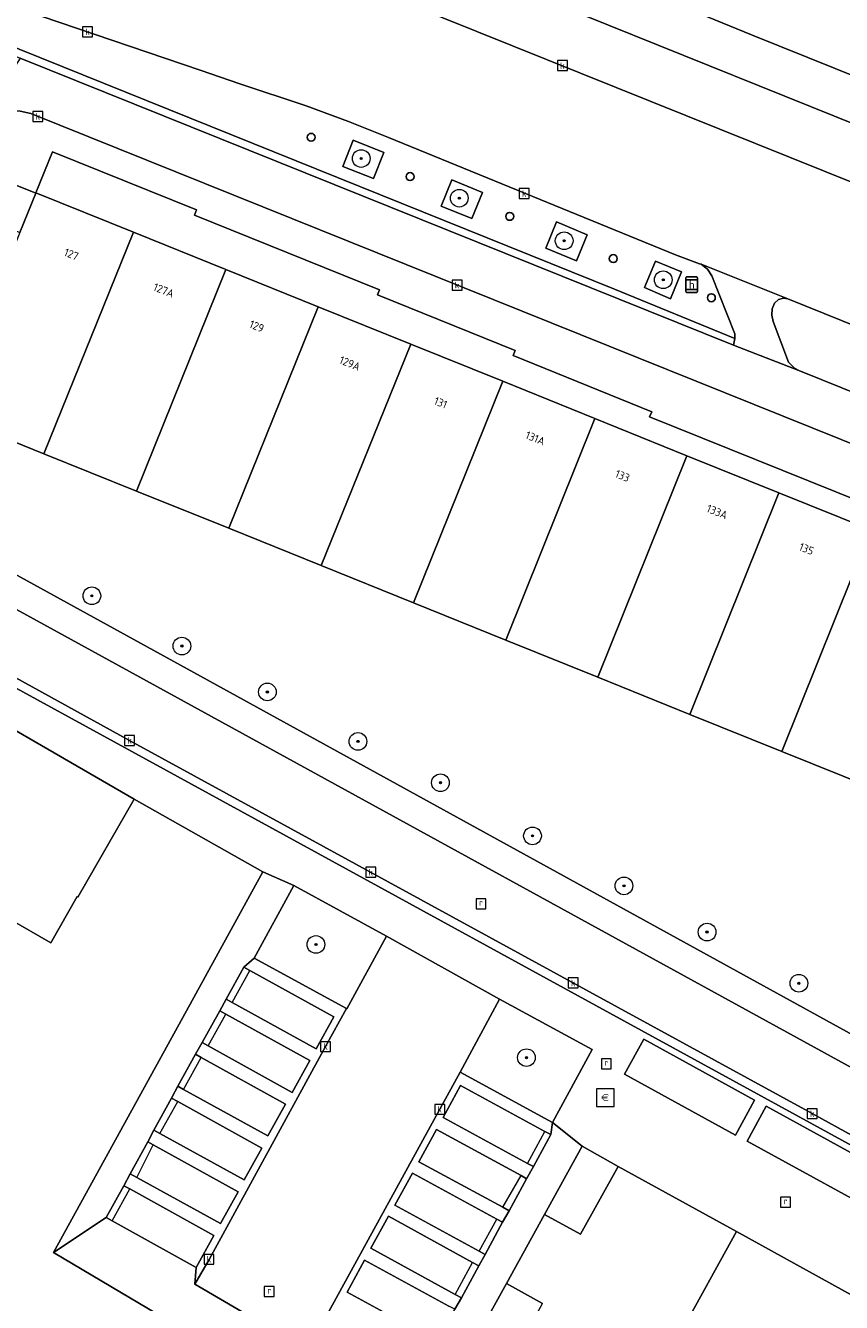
# Model space of a CAD drawing. Header units: millimetres. Extents: x 37131378 to 37737458, y 18584386 to 19114224.
# Tile 30 of 86: x 37340875 to 37377801, y 18963140 to 19020942. Entities that reach past the tile are written whole.
import ezdxf
from ezdxf.enums import TextEntityAlignment as Align

# ---------------------------------------------------------------- set-up
doc = ezdxf.new("R2010")
doc.units = ezdxf.units.MM
doc.header["$LTSCALE"] = 50
for name, color, linetype, lineweight in [('B2-WE-GR-BEPLANTING_CULTUUR_HEESTERS-GV', 252, 'Continuous', 18), ('B2-WE-GR-BOOM-S', 252, 'Continuous', 25), ('B2-WE-IE-MEUBILAIR_WEGMEUBILAIR-S', 252, 'Continuous', 25), ('B2-WE-IE-MEUBILAIR_WEGMEUBILAIR_BOOMKRANS-GV', 252, 'Continuous', 18), ('B2-WE-IE-TERREINAFSCHEIDING_KUNSTMATIG_MUUR-G', 252, 'IE-TERREINAFSCHEIDING-KUNSTMATIG-DICHT', 18), ('B2-WE-IE-TERREINAFSCHEIDING_KUNSTMATIG_MUUR-GV', 252, 'Continuous', 18), ('B2-WE-OG-BEBOUWING-GV', 252, 'Continuous', 13), ('B2-WE-OG-BEBOUWING-T18', 252, 'Continuous', 18), ('B2-WE-OG-BEBOUWING_TRAP-GV', 252, 'Continuous', 18), ('B2-WE-OG-TERREIN_ERF-GV', 252, 'Continuous', 18), ('B2-WE-OG-TERREIN_ONBEGROEID-GV', 252, 'Continuous', 18), ('B2-WE-RI-GWA_KOLK-S', 252, 'Continuous', 25), ('B2-WE-RI-GWA_RIOOLPUT-S', 252, 'Continuous', 25), ('B2-WE-VH-VERHARDING_ASFALT-GV', 252, 'Continuous', 18), ('B2-WE-VH-VERHARDING_GESLOTEN-GV', 252, 'Continuous', 18), ('B2-WE-VH-VERHARDING_OPEN-GV', 252, 'Continuous', 18), ('B2-WE-VW-HALTEPAAL-S', 252, 'Continuous', 25), ('B2-WE-VW-MARKERING-G', 252, 'Continuous', 18)]:
    doc.layers.add(name, color=color, linetype=linetype, lineweight=lineweight)
doc.styles.add('NLCS-ISO', font='txt')
doc.styles.add('NLCS-ISO-ANNOTATIVE-T18', font='txt', dxfattribs={"height": 1.8})
doc.styles.add('NLCS-ISO-M200-T18', font='txt', dxfattribs={"height": 0.36})
doc.linetypes.add('IE-TERREINAFSCHEIDING-KUNSTMATIG-DICHT', pattern='A,8,-1,[82,NLCS.shx,S=0.75,R=90,X=0,Y=0],-1', length=10)

# ---------------------------------------------------------------- blocks, each defined once
blk = doc.blocks.new('SAL-VERWIJZING_SYMBOOL-SO')
at = {"color": 0, "linetype": 'ByBlock', "lineweight": -2}
blk.add_circle((0, 0), 0.9, dxfattribs=at)
at = {"color": 0, "linetype": 'ByBlock', "lineweight": -2, "style": 'NLCS-ISO-ANNOTATIVE-T18'}
blk.add_attdef('SYMBOOL', (2.5, -2.5), '', height=1.8, dxfattribs=at)
blk = doc.blocks.new('SVW-HALTEPAAL-SO')
for p, q in [((-1.29, 1.06), (1.29, 1.06)), ((-1.29, -1.06), (1.29, -1.06))]:
    blk.add_line(p, q)
blk.add_lwpolyline([(-1.09, -1.76), (1.09, -1.76, 0.414214), (1.29, -1.56), (1.29, 1.56, 0.414214), (1.09, 1.76), (-1.09, 1.76, 0.414214), (-1.29, 1.56), (-1.29, -1.56, 0.414214)], format="xyb", close=True)
at = {"lineweight": 18, "style": 'NLCS-ISO'}
blk.add_text('h', height=1.8, dxfattribs=at).set_placement((0.02, 0.01), align=Align.MIDDLE_CENTER)
blk = doc.blocks.new('SRI-PUT_INSPECTIEPUT_RIOOLPUT-SO')
at = {"color": 0, "linetype": 'ByBlock', "lineweight": 18}
blk.add_lwpolyline([(-1.12, -1.12), (1.12, -1.12), (1.12, 1.12), (-1.12, 1.12)], close=True, dxfattribs=at)
at = {"color": 0, "linetype": 'ByBlock', "lineweight": 18, "style": 'NLCS-ISO'}
blk.add_text('r', height=1.5, dxfattribs=at).set_placement((0, 0.28), align=Align.MIDDLE_CENTER)
blk = doc.blocks.new('SRI-KOLK-SO')
at = {"color": 0, "linetype": 'ByBlock', "lineweight": 18}
blk.add_lwpolyline([(-1.125, -1.125), (1.125, -1.125), (1.125, 1.125), (-1.125, 1.125)], close=True, dxfattribs=at)
at = {"color": 0, "linetype": 'ByBlock', "lineweight": 18, "style": 'NLCS-ISO'}
blk.add_text('k', height=1.5, dxfattribs=at).set_placement((0, 0), align=Align.MIDDLE_CENTER)
blk = doc.blocks.new('SIE-WEG_BETAALAUTOMAAT-SO')
at = {"color": 0, "linetype": 'ByBlock', "lineweight": 18}
blk.add_lwpolyline([(-2, -2), (2, -2), (2, 2), (-2, 2)], close=True, dxfattribs=at)
at = {"color": 0, "linetype": 'ByBlock', "lineweight": 18, "style": 'NLCS-ISO'}
blk.add_text('€', height=1.5, dxfattribs=at).set_placement((0, 0), align=Align.MIDDLE_CENTER)
blk = doc.blocks.new('SGR-BOOM_01-SO')
at = {"linetype": 'ByBlock', "lineweight": 18}
h = blk.add_hatch(color=0, dxfattribs=at)
h.dxf.hatch_style = 1
edge = h.paths.add_edge_path()
edge.add_arc((0, 0), 0.25, 0, 360)
at = {"color": 0, "linetype": 'ByBlock', "lineweight": 18}
for radius in [2, 0.25]:
    blk.add_circle((0, 0), radius, dxfattribs=at)

msp = doc.modelspace()

# ---------------------------------------------------------------- linework, layer by layer
at = {"layer": 'B2-WE-GR-BEPLANTING_CULTUUR_HEESTERS-GV'}
for points in [[(37357215.6937, 18979722.3389), (37353022.6937, 18982011.3389), (37351228.6937, 18978725.3389), (37355398.6937, 18976449.3389), (37355422.6937, 18976436.3389)], [(37362331.6937, 18976868.3389), (37360540.6937, 18973564.3389), (37364729.6937, 18971292.3389), (37366521.6937, 18974596.3389)]]:
    msp.add_lwpolyline(points, close=True, dxfattribs=at)
at = {"layer": 'B2-WE-IE-MEUBILAIR_WEGMEUBILAIR_BOOMKRANS-GV'}
for points in [[(37357095.6937, 19015195.3389), (37355702.6937, 19015751.3389), (37355230.6937, 19014568.3389), (37356623.6937, 19014012.3389)], [(37361550.6937, 19013390.3389), (37360160.6937, 19013955.3389), (37359679.6937, 19012772.3389), (37361069.6937, 19012207.3389)], [(37366295.6937, 19011475.3389), (37364910.6937, 19012050.3389), (37364419.6937, 19010868.3389), (37365804.6937, 19010293.3389)], [(37369389.6937, 19010281.3389), (37368891.6937, 19009082.3389), (37370068.6937, 19008577.3389), (37370564.6937, 19009797.3389)]]:
    msp.add_lwpolyline(points, close=True, dxfattribs=at)
at = {"layer": 'B2-WE-IE-TERREINAFSCHEIDING_KUNSTMATIG_MUUR-G'}
for points in [[(37348000.6937, 18976044.3389), (37342142.6937, 18965402.3389)], [(37373046.6937, 18966356.3389), (37367699.6937, 18969297.3389)]]:
    msp.add_lwpolyline(points, dxfattribs=at)
at = {"layer": 'B2-WE-IE-TERREINAFSCHEIDING_KUNSTMATIG_MUUR-GV'}
msp.add_lwpolyline([(37340637.6937, 19019462.3389), (37372910.6937, 19006473.3389), (37372976.6937, 19006777.3389), (37367522.6937, 19009014.3389), (37337685.6937, 19021031.3389), (37330939.6937, 19023799.3389), (37330549.6937, 19023959.3389), (37329868.6937, 19022292.3389), (37324760.6937, 19024410.3389), (37205390.6937, 19073898.3389), (37200802.6937, 19075800.3389), (37201394.6937, 19077223.3389), (37193369.6937, 19080554.3389), (37192771.6937, 19079126.3389), (37131637.6937, 19104436.3389), (37131518.6937, 19104120.3389), (37192963.6937, 19078660.3389), (37193555.6937, 19080095.3389), (37200942.6937, 19077035.3389), (37200347.6937, 19075606.3389), (37330342.6937, 19021714.3389), (37331023.6937, 19023360.3389)], close=True, dxfattribs=at)
at = {"layer": 'B2-WE-OG-BEBOUWING-GV'}
for points in [[(37345761.6937, 19011588.3389), (37341345.6937, 19013371.3389), (37341335.6937, 19013347.3389), (37340621.6937, 19011580.3389), (37339448.6937, 19008676.3389), (37338158.6937, 19005481.3389), (37337294.6937, 19003341.3389), (37337498.6937, 19003259.3389), (37341708.6937, 19001559.3389)], [(37349941.6937, 19009899.3389), (37345761.6937, 19011588.3389), (37341708.6937, 19001559.3389), (37345890.6937, 18999871.3389)], [(37354122.6937, 19008210.3389), (37349941.6937, 19009899.3389), (37345890.6937, 18999871.3389), (37350072.6937, 18998183.3389)], [(37358305.6937, 19006521.3389), (37354122.6937, 19008210.3389), (37350072.6937, 18998183.3389), (37354255.6937, 18996495.3389)], [(37362468.6937, 19004840.3389), (37358305.6937, 19006521.3389), (37354255.6937, 18996495.3389), (37358428.6937, 18994811.3389)], [(37366645.6937, 19003153.3389), (37362468.6937, 19004840.3389), (37358428.6937, 18994811.3389), (37362610.6937, 18993123.3389)], [(37370808.6937, 19001471.3389), (37366645.6937, 19003153.3389), (37362610.6937, 18993123.3389), (37366774.6937, 18991442.3389)], [(37374972.6937, 18999794.3389), (37370808.6937, 19001471.3389), (37366774.6937, 18991442.3389), (37370938.6937, 18989762.3389)], [(37379135.6937, 18998116.3389), (37374972.6937, 18999794.3389), (37370938.6937, 18989762.3389), (37375102.6937, 18988080.3389)], [(37383301.6937, 18996438.3389), (37379135.6937, 18998116.3389), (37375102.6937, 18988080.3389), (37379265.6937, 18986400.3389)], [(37332805.6937, 18993442.3389), (37332804.6937, 18993443.3389), (37332717.6937, 18993291.3389), (37332711.6937, 18993280.3389), (37330229.6937, 18988936.3389), (37330359.6937, 18988862.3389), (37330309.6937, 18988775.3389), (37330431.6937, 18988706.3389), (37330218.6937, 18988332.3389), (37330417.6937, 18988218.3389), (37329901.6937, 18987315.3389), (37329702.6937, 18987429.3389), (37329458.6937, 18987004.3389), (37329328.6937, 18987078.3389), (37329160.6937, 18986783.3389), (37340128.6937, 18980503.3389), (37342013.6937, 18979426.3389), (37343204.6937, 18981510.3389), (37343247.6937, 18981485.3389), (37345783.6937, 18985924.3389)], [(37367699.6937, 18969297.3389), (37366065.6937, 18970207.3389), (37364364.6937, 18967128.3389), (37365997.6937, 18966224.3389)], [(37381099.6937, 18961905.3389), (37373046.6937, 18966356.3389), (37370467.6937, 18961669.3389), (37377954.6937, 18957535.3389), (37378956.6937, 18959358.3389), (37379525.6937, 18959045.3389)], [(37362634.6937, 18963999.3389), (37361019.6937, 18961053.3389), (37362658.6937, 18960154.3389), (37364273.6937, 18963100.3389)]]:
    msp.add_lwpolyline(points, close=True, dxfattribs=at)
at = {"layer": 'B2-WE-OG-BEBOUWING_TRAP-GV'}
msp.add_lwpolyline([(37392012.6937, 18994007.3389), (37369113.6937, 19003234.3389), (37369217.6937, 19003462.3389), (37362936.6937, 19005999.3389), (37363030.6937, 19006231.3389), (37356799.6937, 19008747.3389), (37356892.6937, 19008979.3389), (37348528.6937, 19012357.3389), (37348615.6937, 19012592.3389), (37342094.6937, 19015225.3389), (37341345.6937, 19013371.3389), (37345761.6937, 19011588.3389), (37349941.6937, 19009899.3389), (37354122.6937, 19008210.3389), (37358305.6937, 19006521.3389), (37362468.6937, 19004840.3389), (37366645.6937, 19003153.3389), (37370808.6937, 19001471.3389), (37374972.6937, 18999794.3389), (37379135.6937, 18998116.3389)], dxfattribs=at)
at = {"layer": 'B2-WE-OG-TERREIN_ERF-GV'}
msp.add_lwpolyline([(37391759.6937, 18981310.3389), (37387594.6937, 18983039.3389), (37383430.6937, 18984720.3389), (37379265.6937, 18986400.3389), (37375102.6937, 18988080.3389), (37370938.6937, 18989762.3389), (37366774.6937, 18991442.3389), (37362610.6937, 18993123.3389), (37358428.6937, 18994811.3389), (37354255.6937, 18996495.3389), (37350072.6937, 18998183.3389), (37345890.6937, 18999871.3389), (37341708.6937, 19001559.3389), (37337498.6937, 19003259.3389), (37336371.6937, 19000500.3389), (37336176.6937, 19000578.3389), (37336005.6937, 19000661.3389), (37335110.6937, 18998995.3389), (37335495.6937, 18998799.3389), (37390393.6937, 18968603.3389), (37391354.6937, 18970391.3389), (37396012.6937, 18979237.3389)], close=True, dxfattribs=at)
for points in [[(37354629.6937, 18957996.3389), (37342142.6937, 18965402.3389), (37348000.6937, 18976044.3389), (37351619.6937, 18982640.3389), (37345783.6937, 18985924.3389), (37343247.6937, 18981485.3389), (37343204.6937, 18981510.3389), (37342013.6937, 18979426.3389), (37340128.6937, 18980503.3389), (37337680.6937, 18976212.3389), (37335222.6937, 18971904.3389), (37325084.6937, 18977656.3389), (37324624.6937, 18979451.3389), (37323080.6937, 18976500.3389), (37307315.6937, 18947318.3389)], [(37370467.6937, 18961669.3389), (37373046.6937, 18966356.3389), (37367699.6937, 18969297.3389), (37365997.6937, 18966224.3389), (37364364.6937, 18967128.3389), (37362634.6937, 18963999.3389), (37364273.6937, 18963100.3389)]]:
    msp.add_lwpolyline(points, dxfattribs=at)
at = {"layer": 'B2-WE-OG-TERREIN_ONBEGROEID-GV'}
for points in [[(37357095.6937, 19015195.3389), (37355702.6937, 19015751.3389), (37355230.6937, 19014568.3389), (37356623.6937, 19014012.3389)], [(37361550.6937, 19013390.3389), (37360160.6937, 19013955.3389), (37359679.6937, 19012772.3389), (37361069.6937, 19012207.3389)], [(37366295.6937, 19011475.3389), (37364910.6937, 19012050.3389), (37364419.6937, 19010868.3389), (37365804.6937, 19010293.3389)], [(37369389.6937, 19010281.3389), (37368891.6937, 19009082.3389), (37370068.6937, 19008577.3389), (37370564.6937, 19009797.3389)]]:
    msp.add_lwpolyline(points, close=True, dxfattribs=at)
at = {"layer": 'B2-WE-VH-VERHARDING_ASFALT-GV'}
msp.add_lwpolyline([(37289491.6937, 19038283.3389), (37288958.6937, 19036594.3389), (37319656.6937, 19023868.3389), (37329657.6937, 19019753.3389), (37334812.6937, 19017610.3389), (37335077.6937, 19017564.3389), (37340629.6937, 19017066.3389), (37341108.6937, 19016957.3389), (37393457.6937, 18995890.3389), (37398507.6937, 18993700.3389), (37401356.6937, 18992319.3389), (37402122.6937, 18991908.3389), (37402716.6937, 18994089.3389), (37399719.6937, 18995579.3389), (37396346.6937, 18997079.3389), (37375872.6937, 19005322.3389), (37372910.6937, 19006473.3389), (37340637.6937, 19019462.3389), (37340416.6937, 19019127.3389), (37340135.6937, 19019057.3389), (37335123.6937, 19019546.3389), (37334757.6937, 19019604.3389), (37334216.6937, 19019723.3389), (37329739.6937, 19021608.3389)], close=True, dxfattribs=at)
for points in [[(37383289.6937, 19011824.3389), (37356611.6937, 19022580.3389)], [(37390107.6937, 19013931.3389), (37373728.6937, 19020517.3389), (37368829.6937, 19022550.3389)], [(37341580.6937, 19021370.3389), (37348822.6937, 19018912.3389), (37350524.6937, 19018317.3389), (37353573.6937, 19017314.3389), (37355487.6937, 19016604.3389), (37357298.6937, 19015875.3389), (37370295.6937, 19010567.3389), (37371378.6937, 19010158.3389), (37371448.6937, 19010147.3389), (37375379.6937, 19008576.3389), (37380237.6937, 19006609.3389)], [(37366093.6937, 19021433.3389), (37384381.6937, 19014070.3389)]]:
    msp.add_lwpolyline(points, dxfattribs=at)
at = {"layer": 'B2-WE-VH-VERHARDING_GESLOTEN-GV'}
msp.add_lwpolyline([(37341335.6937, 19013347.3389), (37339799.6937, 19013970.3389), (37330414.6937, 19017779.3389), (37330255.6937, 19017419.3389), (37332102.6937, 19016642.3389), (37331994.6937, 19016365.3389), (37333828.6937, 19015629.3389), (37333738.6937, 19015368.3389), (37335581.6937, 19014594.3389), (37335473.6937, 19014328.3389), (37337306.6937, 19013567.3389), (37337211.6937, 19013300.3389), (37339038.6937, 19012538.3389), (37338927.6937, 19012268.3389), (37339090.6937, 19012202.3389), (37340621.6937, 19011580.3389)], close=True, dxfattribs=at)
at = {"layer": 'B2-WE-VH-VERHARDING_OPEN-GV'}
for points in [[(37366031.6937, 19027002.3389), (37365981.6937, 19027022.3389), (37366000.6937, 19027070.3389), (37360501.6937, 19029174.3389), (37359161.6937, 19029687.3389), (37358606.6937, 19029899.3389), (37358614.6937, 19029920.3389), (37357571.6937, 19030324.3389), (37356798.6937, 19028302.3389), (37355681.6937, 19025897.3389), (37359156.6937, 19025331.3389), (37360823.6937, 19024993.3389), (37362202.6937, 19024667.3389), (37363845.6937, 19024226.3389), (37365202.6937, 19023815.3389), (37368829.6937, 19022550.3389), (37373728.6937, 19020517.3389), (37390107.6937, 19013931.3389), (37406325.6937, 19007355.3389), (37407075.6937, 19010112.3389), (37397901.6937, 19013711.3389), (37397991.6937, 19013951.3389), (37394921.6937, 19015181.3389), (37395261.6937, 19015731.3389)], [(37384381.6937, 19014070.3389), (37366093.6937, 19021433.3389), (37363909.6937, 19022128.3389), (37361691.6937, 19022727.3389), (37359730.6937, 19023170.3389), (37357469.6937, 19023582.3389), (37356333.6937, 19023750.3389), (37355293.6937, 19023854.3389), (37355266.6937, 19023846.3389), (37355272.6937, 19023844.3389), (37355455.6937, 19023781.3389), (37355232.6937, 19023089.3389), (37356611.6937, 19022580.3389), (37383289.6937, 19011824.3389), (37405143.6937, 19003012.3389), (37405805.6937, 19005445.3389)], [(37357095.6937, 19015195.3389), (37356623.6937, 19014012.3389), (37355230.6937, 19014568.3389), (37355702.6937, 19015751.3389)], [(37361550.6937, 19013390.3389), (37361069.6937, 19012207.3389), (37359679.6937, 19012772.3389), (37360160.6937, 19013955.3389)], [(37366295.6937, 19011475.3389), (37365804.6937, 19010293.3389), (37364419.6937, 19010868.3389), (37364910.6937, 19012050.3389)], [(37369389.6937, 19010281.3389), (37370564.6937, 19009797.3389), (37370068.6937, 19008577.3389), (37368891.6937, 19009082.3389)], [(37374670.6937, 19008116.3389), (37374764.6937, 19008368.3389), (37374956.6937, 19008542.3389), (37375179.6937, 19008605.3389), (37375379.6937, 19008576.3389), (37371448.6937, 19010147.3389), (37371737.6937, 19009919.3389), (37371939.6937, 19009618.3389), (37372975.6937, 19006993.3389), (37372976.6937, 19006777.3389), (37372910.6937, 19006473.3389), (37375872.6937, 19005322.3389), (37375670.6937, 19005431.3389), (37375410.6937, 19005711.3389), (37374709.6937, 19007541.3389), (37374650.6937, 19007826.3389)], [(37380237.6937, 19006609.3389), (37375379.6937, 19008576.3389), (37375179.6937, 19008605.3389), (37374956.6937, 19008542.3389), (37374764.6937, 19008368.3389), (37374670.6937, 19008116.3389), (37374650.6937, 19007826.3389), (37374709.6937, 19007541.3389), (37375410.6937, 19005711.3389), (37375670.6937, 19005431.3389), (37375872.6937, 19005322.3389), (37396346.6937, 18997079.3389), (37399719.6937, 18995579.3389), (37402716.6937, 18994089.3389), (37403553.6937, 18997166.3389)], [(37335331.6937, 18997308.3389), (37335204.6937, 18997378.3389), (37335143.6937, 18997267.3389), (37334669.6937, 18996411.3389), (37334405.6937, 18995931.3389), (37333926.6937, 18995036.3389), (37333885.6937, 18994970.3389), (37337931.6937, 18992794.3389), (37345579.6937, 18988583.3389), (37376475.6937, 18971687.3389), (37387393.6937, 18965674.3389), (37388477.6937, 18965105.3389), (37389740.6937, 18967465.3389)], [(37333885.6937, 18994970.3389), (37333730.6937, 18994609.3389), (37388322.6937, 18964741.3389), (37388477.6937, 18965105.3389), (37387393.6937, 18965674.3389), (37376475.6937, 18971687.3389), (37345579.6937, 18988583.3389), (37337931.6937, 18992794.3389)], [(37348564.6937, 18974376.3389), (37348862.6937, 18974903.3389), (37349660.6937, 18976347.3389), (37349951.6937, 18976873.3389), (37350749.6937, 18978317.3389), (37351228.6937, 18978725.3389), (37353022.6937, 18982011.3389), (37351619.6937, 18982640.3389), (37348000.6937, 18976044.3389), (37342142.6937, 18965402.3389), (37344523.6937, 18966979.3389), (37345321.6937, 18968423.3389), (37345614.6937, 18968962.3389), (37346412.6937, 18970406.3389), (37346687.6937, 18970938.3389), (37347485.6937, 18972382.3389), (37347766.6937, 18972932.3389)], [(37360540.6937, 18973564.3389), (37362331.6937, 18976868.3389), (37357215.6937, 18979722.3389), (37355422.6937, 18976436.3389), (37355398.6937, 18976449.3389), (37354450.6937, 18974719.3389), (37349177.6937, 18965091.3389), (37348536.6937, 18963971.3389), (37353620.6937, 18961001.3389), (37354422.6937, 18962392.3389), (37359619.6937, 18971882.3389)], [(37354450.6937, 18974719.3389), (37355398.6937, 18976449.3389), (37351228.6937, 18978725.3389), (37350749.6937, 18978317.3389), (37351019.6937, 18978168.3389), (37354829.6937, 18976062.3389), (37354031.6937, 18974618.3389), (37350221.6937, 18976724.3389), (37349951.6937, 18976873.3389), (37349660.6937, 18976347.3389), (37349937.6937, 18976194.3389), (37353740.6937, 18974092.3389), (37352942.6937, 18972648.3389), (37349141.6937, 18974749.3389), (37348862.6937, 18974903.3389), (37348564.6937, 18974376.3389), (37348827.6937, 18974231.3389), (37352644.6937, 18972121.3389), (37351846.6937, 18970677.3389), (37348030.6937, 18972786.3389), (37347766.6937, 18972932.3389), (37347485.6937, 18972382.3389), (37347761.6937, 18972230.3389), (37351565.6937, 18970127.3389), (37350767.6937, 18968683.3389), (37346958.6937, 18970788.3389), (37346687.6937, 18970938.3389), (37346412.6937, 18970406.3389), (37346652.6937, 18970273.3389), (37350492.6937, 18968151.3389), (37349694.6937, 18966707.3389), (37345904.6937, 18968801.3389), (37345614.6937, 18968962.3389), (37345321.6937, 18968423.3389), (37345587.6937, 18968276.3389), (37349401.6937, 18966168.3389), (37348603.6937, 18964724.3389), (37348536.6937, 18963971.3389), (37349177.6937, 18965091.3389)], [(37351019.6937, 18978168.3389), (37350749.6937, 18978317.3389), (37349951.6937, 18976873.3389), (37350221.6937, 18976724.3389), (37354031.6937, 18974618.3389), (37354829.6937, 18976062.3389)], [(37349937.6937, 18976194.3389), (37349660.6937, 18976347.3389), (37348862.6937, 18974903.3389), (37349141.6937, 18974749.3389), (37352942.6937, 18972648.3389), (37353740.6937, 18974092.3389)], [(37373869.6937, 18972296.3389), (37368852.6937, 18975051.3389), (37367986.6937, 18973473.3389), (37373003.6937, 18970718.3389)], [(37373869.6937, 18972296.3389), (37373003.6937, 18970718.3389), (37367986.6937, 18973473.3389), (37368852.6937, 18975051.3389)], [(37348827.6937, 18974231.3389), (37348564.6937, 18974376.3389), (37347766.6937, 18972932.3389), (37348030.6937, 18972786.3389), (37351846.6937, 18970677.3389), (37352644.6937, 18972121.3389)], [(37363591.6937, 18969432.3389), (37363859.6937, 18969287.3389), (37364647.6937, 18970737.3389), (37364382.6937, 18970881.3389), (37360561.6937, 18972957.3389), (37359773.6937, 18971507.3389)], [(37347761.6937, 18972230.3389), (37347485.6937, 18972382.3389), (37346687.6937, 18970938.3389), (37346958.6937, 18970788.3389), (37350767.6937, 18968683.3389), (37351565.6937, 18970127.3389)], [(37379141.6937, 18969422.3389), (37374396.6937, 18972026.3389), (37373530.6937, 18970448.3389), (37378275.6937, 18967844.3389)], [(37379141.6937, 18969422.3389), (37378275.6937, 18967844.3389), (37373530.6937, 18970448.3389), (37374396.6937, 18972026.3389)], [(37364364.6937, 18967128.3389), (37366065.6937, 18970207.3389), (37364729.6937, 18971292.3389), (37364647.6937, 18970737.3389), (37363859.6937, 18969287.3389), (37363553.6937, 18968742.3389), (37362765.6937, 18967292.3389), (37362467.6937, 18966767.3389), (37361679.6937, 18965317.3389), (37361391.6937, 18964798.3389), (37360598.6937, 18963351.3389), (37360299.6937, 18962829.3389), (37359511.6937, 18961379.3389), (37359221.6937, 18960848.3389), (37358433.6937, 18959398.3389), (37358537.6937, 18956638.3389), (37359328.6937, 18958050.3389), (37359405.6937, 18958110.3389), (37361019.6937, 18961053.3389), (37362634.6937, 18963999.3389)], [(37362475.6937, 18967450.3389), (37362765.6937, 18967292.3389), (37363553.6937, 18968742.3389), (37363298.6937, 18968880.3389), (37359467.6937, 18970962.3389), (37358679.6937, 18969512.3389)], [(37346652.6937, 18970273.3389), (37346412.6937, 18970406.3389), (37345614.6937, 18968962.3389), (37345904.6937, 18968801.3389), (37349694.6937, 18966707.3389), (37350492.6937, 18968151.3389)], [(37361409.6937, 18965464.3389), (37361679.6937, 18965317.3389), (37362467.6937, 18966767.3389), (37362197.6937, 18966914.3389), (37358381.6937, 18968987.3389), (37357593.6937, 18967537.3389)], [(37345587.6937, 18968276.3389), (37345321.6937, 18968423.3389), (37344523.6937, 18966979.3389), (37344794.6937, 18966829.3389), (37348603.6937, 18964724.3389), (37349401.6937, 18966168.3389)], [(37360325.6937, 18963500.3389), (37360598.6937, 18963351.3389), (37361391.6937, 18964798.3389), (37361104.6937, 18964955.3389), (37357299.6937, 18967040.3389), (37356506.6937, 18965593.3389)], [(37359251.6937, 18961520.3389), (37359511.6937, 18961379.3389), (37360299.6937, 18962829.3389), (37360029.6937, 18962976.3389), (37356213.6937, 18965049.3389), (37355425.6937, 18963599.3389)]]:
    msp.add_lwpolyline(points, close=True, dxfattribs=at)
for points in [[(37304408.6937, 19028490.3389), (37328728.6937, 19018405.3389), (37328762.6937, 19018449.3389), (37330414.6937, 19017779.3389), (37339799.6937, 19013970.3389), (37341335.6937, 19013347.3389), (37341345.6937, 19013371.3389), (37342094.6937, 19015225.3389), (37348615.6937, 19012592.3389), (37348528.6937, 19012357.3389), (37356892.6937, 19008979.3389), (37356799.6937, 19008747.3389), (37363030.6937, 19006231.3389), (37362936.6937, 19005999.3389), (37369217.6937, 19003462.3389), (37369113.6937, 19003234.3389), (37392012.6937, 18994007.3389)], [(37393457.6937, 18995890.3389), (37341108.6937, 19016957.3389), (37340629.6937, 19017066.3389), (37335077.6937, 19017564.3389), (37334812.6937, 19017610.3389), (37329657.6937, 19019753.3389), (37319656.6937, 19023868.3389)], [(37337685.6937, 19021031.3389), (37367522.6937, 19009014.3389), (37372976.6937, 19006777.3389), (37372975.6937, 19006993.3389), (37371939.6937, 19009618.3389), (37371737.6937, 19009919.3389), (37371448.6937, 19010147.3389), (37371378.6937, 19010158.3389), (37370295.6937, 19010567.3389), (37357298.6937, 19015875.3389), (37355487.6937, 19016604.3389), (37353573.6937, 19017314.3389), (37350524.6937, 19018317.3389), (37348822.6937, 19018912.3389), (37341580.6937, 19021370.3389)], [(37392012.6937, 18994007.3389), (37369113.6937, 19003234.3389), (37369217.6937, 19003462.3389), (37362936.6937, 19005999.3389), (37363030.6937, 19006231.3389), (37356799.6937, 19008747.3389), (37356892.6937, 19008979.3389), (37348528.6937, 19012357.3389), (37348615.6937, 19012592.3389), (37342094.6937, 19015225.3389), (37341345.6937, 19013371.3389), (37345761.6937, 19011588.3389), (37349941.6937, 19009899.3389), (37354122.6937, 19008210.3389), (37358305.6937, 19006521.3389), (37362468.6937, 19004840.3389), (37366645.6937, 19003153.3389), (37370808.6937, 19001471.3389), (37374972.6937, 18999794.3389), (37379135.6937, 18998116.3389)], [(37390393.6937, 18968603.3389), (37335495.6937, 18998799.3389), (37335110.6937, 18998995.3389), (37332687.6937, 18993293.3389), (37332717.6937, 18993291.3389), (37332804.6937, 18993443.3389), (37333730.6937, 18994609.3389), (37333885.6937, 18994970.3389), (37333926.6937, 18995036.3389), (37334405.6937, 18995931.3389), (37334669.6937, 18996411.3389), (37335143.6937, 18997267.3389), (37335204.6937, 18997378.3389), (37335331.6937, 18997308.3389), (37389740.6937, 18967465.3389)], [(37402026.6937, 18957235.3389), (37391189.6937, 18963145.3389), (37391410.6937, 18963503.3389), (37392676.6937, 18965886.3389), (37391239.6937, 18966659.3389), (37389740.6937, 18967465.3389), (37388477.6937, 18965105.3389), (37388322.6937, 18964741.3389), (37333730.6937, 18994609.3389), (37332804.6937, 18993443.3389), (37332805.6937, 18993442.3389), (37345783.6937, 18985924.3389), (37351619.6937, 18982640.3389), (37353022.6937, 18982011.3389), (37357215.6937, 18979722.3389), (37362331.6937, 18976868.3389), (37366521.6937, 18974596.3389), (37364729.6937, 18971292.3389), (37366065.6937, 18970207.3389), (37367699.6937, 18969297.3389), (37373046.6937, 18966356.3389), (37381099.6937, 18961905.3389)], [(37360299.6937, 18962829.3389), (37360598.6937, 18963351.3389), (37360325.6937, 18963500.3389), (37356506.6937, 18965593.3389), (37357299.6937, 18967040.3389), (37361104.6937, 18964955.3389), (37361391.6937, 18964798.3389), (37361679.6937, 18965317.3389), (37361409.6937, 18965464.3389), (37357593.6937, 18967537.3389), (37358381.6937, 18968987.3389), (37362197.6937, 18966914.3389), (37362467.6937, 18966767.3389), (37362765.6937, 18967292.3389), (37362475.6937, 18967450.3389), (37358679.6937, 18969512.3389), (37359467.6937, 18970962.3389), (37363298.6937, 18968880.3389), (37363553.6937, 18968742.3389), (37363859.6937, 18969287.3389), (37363591.6937, 18969432.3389), (37359773.6937, 18971507.3389), (37360561.6937, 18972957.3389), (37364382.6937, 18970881.3389), (37364647.6937, 18970737.3389), (37364729.6937, 18971292.3389), (37360540.6937, 18973564.3389), (37359619.6937, 18971882.3389), (37354422.6937, 18962392.3389)], [(37353620.6937, 18961001.3389), (37348536.6937, 18963971.3389), (37348603.6937, 18964724.3389), (37344794.6937, 18966829.3389), (37344523.6937, 18966979.3389), (37342142.6937, 18965402.3389), (37354629.6937, 18957996.3389)], [(37359251.6937, 18961520.3389), (37355425.6937, 18963599.3389), (37356213.6937, 18965049.3389), (37360029.6937, 18962976.3389)]]:
    msp.add_lwpolyline(points, dxfattribs=at)
at = {"layer": 'B2-WE-VW-MARKERING-G'}
for points in [[(37350221.6937, 18976724.3389), (37351019.6937, 18978168.3389)], [(37349141.6937, 18974749.3389), (37349937.6937, 18976194.3389)], [(37348030.6937, 18972786.3389), (37348827.6937, 18974231.3389)], [(37346958.6937, 18970788.3389), (37347761.6937, 18972230.3389)], [(37363591.6937, 18969432.3389), (37364382.6937, 18970881.3389)], [(37345904.6937, 18968801.3389), (37346652.6937, 18970273.3389)], [(37362475.6937, 18967450.3389), (37363298.6937, 18968880.3389)], [(37344794.6937, 18966829.3389), (37345587.6937, 18968276.3389)], [(37361409.6937, 18965464.3389), (37362197.6937, 18966914.3389)], [(37360325.6937, 18963500.3389), (37361104.6937, 18964955.3389)]]:
    msp.add_lwpolyline(points, dxfattribs=at)

# ---------------------------------------------------------------- block references
at = {"layer": 'B2-WE-GR-BOOM-S', "xscale": 200, "yscale": 200, "zscale": 200}
for p in [(37356065.6937, 19014923.3389), (37360506.6937, 19013127.3389), (37365251.6937, 19011199.3389), (37369734.6937, 19009432.3389), (37343875.6937, 18995128.3389), (37347950.6937, 18992853.3389), (37351819.6937, 18990774.3389), (37355919.6937, 18988535.3389), (37359652.6937, 18986666.3389), (37363818.6937, 18984261.3389), (37367958.6937, 18981997.3389), (37371720.6937, 18979905.3389), (37354015.6937, 18979344.3389), (37375873.6937, 18977588.3389), (37363545.6937, 18974221.3389)]:
    msp.add_blockref('SGR-BOOM_01-SO', p, dxfattribs=at)
at = {"layer": 'B2-WE-IE-MEUBILAIR_WEGMEUBILAIR-S', "xscale": 200, "yscale": 200, "zscale": 200}
for name, p in [('SAL-VERWIJZING_SYMBOOL-SO', (37353800.6937, 19015882.3389)), ('SAL-VERWIJZING_SYMBOOL-SO', (37358278.6937, 19014104.3389)), ('SAL-VERWIJZING_SYMBOOL-SO', (37362789.6937, 19012305.3389)), ('SAL-VERWIJZING_SYMBOOL-SO', (37367475.6937, 19010392.3389)), ('SAL-VERWIJZING_SYMBOOL-SO', (37371912.6937, 19008619.3389)), ('SIE-WEG_BETAALAUTOMAAT-SO', (37367113.6937, 18972415.3389))]:
    msp.add_blockref(name, p, dxfattribs=at)
at = {"layer": 'B2-WE-RI-GWA_KOLK-S', "xscale": 200, "yscale": 200, "zscale": 200}
for p in [(37343683.6937, 19020656.3389), (37365171.6937, 19019129.3389), (37341430.6937, 19016827.3389), (37363443.6937, 19013335.3389), (37360405.6937, 19009191.3389), (37345579.6937, 18988583.3389), (37356495.6937, 18982614.3389), (37365657.6937, 18977603.3389), (37354450.6937, 18974719.3389), (37359619.6937, 18971882.3389), (37376475.6937, 18971687.3389), (37349177.6937, 18965091.3389)]:
    msp.add_blockref('SRI-KOLK-SO', p, dxfattribs=at)
at = {"layer": 'B2-WE-RI-GWA_RIOOLPUT-S', "xscale": 200, "yscale": 200, "zscale": 200}
for p in [(37361489.6937, 18981186.3389), (37367158.6937, 18973943.3389), (37375267.6937, 18967676.3389), (37351902.6937, 18963633.3389)]:
    msp.add_blockref('SRI-PUT_INSPECTIEPUT_RIOOLPUT-SO', p, dxfattribs=at)
at = {"layer": 'B2-WE-VW-HALTEPAAL-S', "xscale": 200, "yscale": 200, "zscale": 200}
msp.add_blockref('SVW-HALTEPAAL-SO', (37371022.6937, 19009212.3389), dxfattribs=at)

# ---------------------------------------------------------------- texts
at = {"layer": 'B2-WE-OG-BEBOUWING-T18', "style": 'NLCS-ISO-M200-T18'}
for s, p in [('127', (37342946.6937, 19010586.3389)), ('127A', (37347129.6937, 19008956.3389)), ('129', (37351338.6937, 19007329.3389)), ('129A', (37355554.6937, 19005648.3389)), ('131', (37359660.6937, 19003869.3389)), ('131A', (37363943.6937, 19002264.3389)), ('133', (37367891.6937, 19000559.3389)), ('133A', (37372173.6937, 18998930.3389)), ('135', (37376218.6937, 18997251.3389))]:
    msp.add_text(s, height=360, rotation=337.999999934, dxfattribs=at).set_placement(p, align=Align.MIDDLE)

doc.saveas('drawing.dxf')
